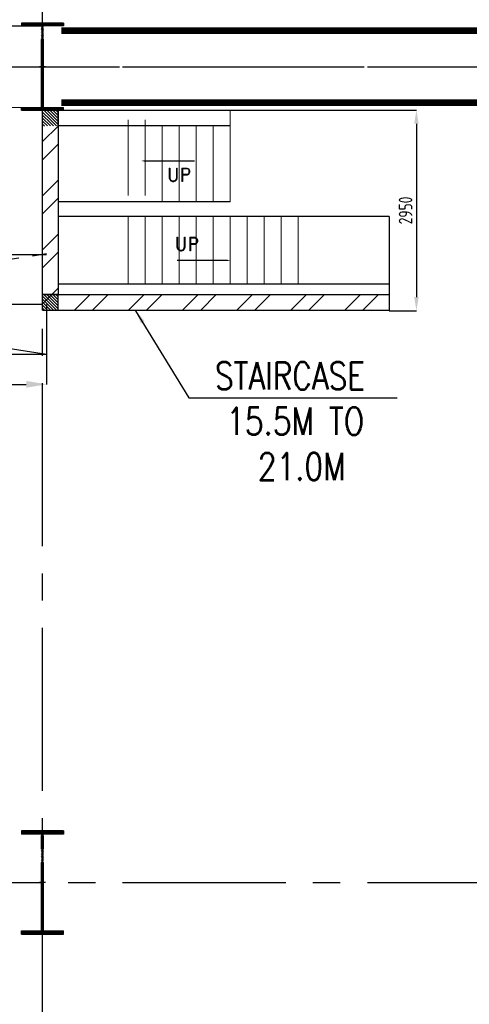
# Model space of a CAD drawing. Extents: x -287416 to 4934791, y -504132 to 1826789.
# Tile 21 of 256: x 51727 to 58341, y -245428 to -230944. Entities that reach past the tile are written whole.
import ezdxf
from ezdxf.enums import TextEntityAlignment as Align

# ---------------------------------------------------------------- set-up
doc = ezdxf.new("R2010")
doc.units = 0
doc.header["$LTSCALE"] = 800
doc.header["$MEASUREMENT"] = 0
for name, pattern in [('CENTER', [2, 1.25, -0.25, 0.25, -0.25]), ('CENTER2', [1.125, 0.75, -0.125, 0.125, -0.125]), ('DASHDOT', [1, 0.5, -0.25, 0, -0.25])]:
    doc.linetypes.add(name, pattern=pattern)
doc.layers.get('DEFPOINTS').update_dxf_attribs({"linetype": 'CONTINUOUS'})
for name, color, linetype in [('CL', 2, 'CENTER2'), ('COL', 1, 'CENTER'), ('GRID', 8, 'CENTER'), ('HATCH', 9, 'CONTINUOUS'), ('REV3', 2, 'CONTINUOUS'), ('STR', 2, 'CONTINUOUS'), ('WALL', 6, 'CONTINUOUS')]:
    doc.layers.add(name, color=color, linetype=linetype)
for name, color, linetype, lineweight in [('DIM', 4, 'CONTINUOUS', 15), ('DOOR', 235, 'CONTINUOUS', 13), ('PIPE OPENING HATCH', 7, 'CONTINUOUS', 13), ('T', 3, 'CONTINUOUS', 15)]:
    doc.layers.add(name, color=color, linetype=linetype, lineweight=lineweight)
doc.styles.add('ROMAND', font='romand')
doc.styles.add('ROMANS', font='ISO9.shx', dxfattribs={"width": 0.8})
doc.styles.add('S1', font='SIMPLEX.SHX', dxfattribs={"height": 200})
doc.styles.add('S3', font='ROMANS1.SHX', dxfattribs={"width": 0.8})
doc.styles.get("Standard").update_dxf_attribs({"font": 'ISO9'})
doc.dimstyles.get("Standard").update_dxf_attribs({"dimtxt": 0.18, "dimasz": 0.18, "dimexe": 0.18, "dimexo": 0.0625, "dimgap": 0.09, "dimtad": 0, "dimtih": 1, "dimtoh": 1, "dimdec": 4, "dimzin": 0, "dimdsep": 46, "dimtxsty": 'Standard', "dimcen": 0.09, "dimadec": 0, "dimazin": 0, "dimtfac": 1, "dimtdec": 4, "dimtofl": 0, "dimtmove": 0, "dimatfit": 3, "dimfxl": 1, "dimtolj": 1, "dimtzin": 0, "dimarcsym": 0})
doc.dimstyles.new('STANDARD$0', dxfattribs={"dimtxt": 250, "dimasz": 200, "dimexe": 0, "dimexo": 0, "dimgap": 100, "dimtad": 1, "dimdec": 0, "dimzin": 0, "dimdsep": 46, "dimtxsty": 'S1', "dimcen": 0, "dimadec": 0, "dimazin": 0, "dimtfac": 1, "dimtdec": 0, "dimtmove": 2, "dimatfit": 3, "dimfxl": 1, "dimtolj": 1, "dimtzin": 0, "dimarcsym": 0})
pattern_1 = [(45, (0, 0), (-8.838834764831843, 8.838834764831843), [])]
pattern_2 = [(314.9999999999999, (-324819.1361758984, -139544.3394906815), (-22.09708691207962, -22.0970869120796), [])]
pattern_3 = [(314.9999999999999, (-324819.1361758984, -142255.1974455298), (-22.09708691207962, -22.0970869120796), [])]

# ---------------------------------------------------------------- blocks, each defined once
blk = doc.blocks.new('*D204')
at = {"layer": 'DEFPOINTS', "color": 0, "transparency": 16777216}
for p in [(42823.06182867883, -235135.1977091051), (52123.06182867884, -235135.1977091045), (52123.06182867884, -236308.1559319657)]:
    blk.add_point(p, dxfattribs=at)
at = {"layer": 'DIM', "color": 9, "lineweight": -2, "transparency": 16777216}
for p, q in [((42823.06182867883, -235135.1977091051), (42823.06182867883, -236308.1559319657)), ((52123.06182867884, -235135.1977091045), (52123.06182867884, -236308.1559319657)), ((43123.06182867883, -236308.1559319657), (51823.06182867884, -236308.1559319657))]:
    blk.add_line(p, q, dxfattribs=at)
at = {"layer": 'DIM', "color": 9, "transparency": 16777216}
for points in [[(43123.06182867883, -236258.1559319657), (43123.06182867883, -236358.1559319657), (42823.06182867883, -236308.1559319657)], [(51823.06182867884, -236258.1559319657), (51823.06182867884, -236358.1559319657), (52123.06182867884, -236308.1559319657)]]:
    blk.add_solid(points, dxfattribs=at)
at = {"layer": 'DIM', "transparency": 16777216, "insert": (48939.56359728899, -236058.1559319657), "char_height": 300, "attachment_point": 5, "style": 'ROMANS'}
blk.add_mtext('\\A1;9300', dxfattribs=at)
blk = doc.blocks.new('A$C1C927E47')
at = {"layer": 'COL'}
h = blk.add_hatch(dxfattribs=at)
h.set_pattern_fill('ANSI31', color=256, scale=100, style=0)
h.set_pattern_definition(pattern_1)
h.paths.add_polyline_path([(16.00000000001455, 0), (0, 0), (0, -709.9999999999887), (16.00000000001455, -709.9999999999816)])
h.paths.add_polyline_path([(16, 710.0000000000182), (-2.91038e-11, 710.0000000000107), (-1.45519e-11, 0), (16.00000000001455, 0)])
h.paths.add_polyline_path([(1.45519e-11, 710.0000000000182), (-15.99999999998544, 710.0000000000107), (-16.00000000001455, -7.276000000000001e-12), (0, 0)])
h.paths.add_polyline_path([(2.91038e-11, 0), (-16, -7.276000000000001e-12), (-16.00000000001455, -709.9999999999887), (1.45519e-11, -709.9999999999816)])
h.paths.add_polyline_path([(-310, -709.9999999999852), (-310, -759.9999999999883), (-1.45519e-11, -759.9999999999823), (0, -709.9999999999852)])
h.paths.add_polyline_path([(310, -759.9999999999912), (310, -709.9999999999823), (-1.45519e-11, -709.9999999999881), (2.91038e-11, -759.9999999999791)])
h.paths.add_polyline_path([(310, 710.0000000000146), (310, 760.0000000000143), (-1.45519e-11, 760.0000000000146), (-1.45519e-11, 710.0000000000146)])
h.paths.add_polyline_path([(-310, 760.0000000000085), (-310, 710.0000000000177), (-2.91038e-11, 710.0000000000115), (2.91038e-11, 760.0000000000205)])
for p, q in [((310, 760.0000000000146), (-310, 760.0000000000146)), ((-310, 760.0000000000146), (-310, 710.0000000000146)), ((310, 760.0000000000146), (310, 710.0000000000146)), ((310, 710.0000000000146), (-310, 710.0000000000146)), ((-16, -709.9999999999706), (-16, 710.0000000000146)), ((16, -709.9999999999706), (16, 710.0000000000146)), ((-310, -709.9999999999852), (310, -709.9999999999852)), ((-310, -759.9999999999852), (-310, -709.9999999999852)), ((310, -759.9999999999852), (310, -709.9999999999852)), ((-310, -759.9999999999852), (310, -759.9999999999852))]:
    blk.add_line(p, q, dxfattribs=at)
at = {"layer": 'COL', "color": 2}
for p, q in [((0, -792.4075188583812), (0, 792.4075188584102)), ((44.0151448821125, 0), (-44.0151448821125, 0)), ((44.0151448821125, 0), (-44.0151448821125, 0))]:
    blk.add_line(p, q, dxfattribs=at)
blk = doc.blocks.new('A$C14326149')
at = {"layer": 'COL'}
h = blk.add_hatch(dxfattribs=at)
h.set_pattern_fill('ANSI31', color=256, scale=100, style=0)
h.set_pattern_definition(pattern_1)
h.paths.add_polyline_path([(310, 640.0000000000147), (0, 640.0000000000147), (0, 600.0000000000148), (310, 600.0000000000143)])
h.paths.add_polyline_path([(0, 600.0000000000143), (-2.84e-14, 640.0000000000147), (-310, 640.0000000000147), (-310, 600.0000000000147)])
h.paths.add_polyline_path([(0, -639.9999999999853), (0, -599.9999999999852), (-310, -599.9999999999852), (-310, -639.9999999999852)])
h.paths.add_polyline_path([(0, -599.9999999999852), (0, -639.9999999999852), (310, -639.9999999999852), (310, -599.9999999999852)])
h.paths.add_polyline_path([(-16, 0), (0, 0), (0, 600.0000000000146), (-16, 600.0000000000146)])
h.paths.add_polyline_path([(0, 0), (16, 0), (16, 600.0000000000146), (0, 600.0000000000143)])
h.paths.add_polyline_path([(16, 0), (0, 0), (0, -599.9999999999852), (16, -599.9999999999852)])
h.paths.add_polyline_path([(-16, -599.9999999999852), (0, -599.9999999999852), (0, 0), (-16, 0)])
for p, q in [((310, 640.0000000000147), (-310, 640.0000000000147)), ((-310, 640.0000000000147), (-310, 600.0000000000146)), ((310, 600.0000000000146), (-310, 600.0000000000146)), ((-16, -599.9999999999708), (-16, 600.0000000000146)), ((16, -599.9999999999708), (16, 600.0000000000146)), ((310, 640.0000000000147), (310, 600.0000000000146)), ((-310, -599.9999999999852), (310, -599.9999999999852)), ((-310, -639.9999999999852), (-310, -599.9999999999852)), ((-310, -639.9999999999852), (310, -639.9999999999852)), ((310, -639.9999999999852), (310, -599.9999999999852))]:
    blk.add_line(p, q, dxfattribs=at)
at = {"layer": 'COL', "color": 2}
for p, q in [((0, -672.407518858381), (0, 672.4075188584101)), ((44.0151448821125, 0), (-44.0151448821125, 0))]:
    blk.add_line(p, q, dxfattribs=at)
blk = doc.blocks.new('A$C73552E55')
at = {"layer": 'PIPE OPENING HATCH', "lineweight": -2}
blk.add_hatch(color=1, dxfattribs=at).paths.add_polyline_path([(52071.8335074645, 530.229670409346), (51999.99999747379, -599.9939127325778), (51999.99999517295, 598.3296942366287), (61999.99999517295, 598.3296942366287)])
at = {"layer": 'PIPE OPENING HATCH'}
h = blk.add_hatch(color=1, dxfattribs=at)
h.paths.add_polyline_path([(52083.55783153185, 0.0060904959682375), (52015.99999517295, 0.0060904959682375), (52015.99999517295, -485.1034419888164)])
h.paths.add_polyline_path([(61999.99999767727, 600.0060904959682), (52015.99999517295, 600.0060904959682), (52015.99999517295, 0.0061397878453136), (52044.01514005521, 0.0061397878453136), (52083.55783839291, 0.006139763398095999), (52147.36444495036, 458.1793842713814)])
at = {"layer": 'PIPE OPENING HATCH', "color": 1, "lineweight": -2}
for p, q in [((51999.99999517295, 600.0060872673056), (61999.99999517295, 600.0060872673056)), ((61999.99999517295, 598.3296942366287), (52071.8335074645, 530.229670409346))]:
    blk.add_line(p, q, dxfattribs=at)
at = {"layer": 'PIPE OPENING HATCH', "color": 1}
blk.add_line((52147.36444495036, 458.1793842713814), (61999.99999767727, 600.0060904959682), dxfattribs=at)
blk.add_lwpolyline([(51999.99999405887, 600.0060904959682), (61999.99999405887, 600.0060904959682), (61999.99999405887, -599.9939095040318), (51999.99999405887, -599.9939095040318)], close=True, dxfattribs=at)
blk = doc.blocks.new('*D319')
at = {"layer": 'DEFPOINTS', "color": 0, "transparency": 16777216}
for p in [(54823.06182902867, -232275.2031961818), (57163.67688805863, -235225.2031961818), (57563.32861181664, -235225.2031961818)]:
    blk.add_point(p, dxfattribs=at)
at = {"layer": 'DIM', "color": 2, "lineweight": -2, "transparency": 16777216}
for p, q in [((54823.06182902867, -232275.2031961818), (57563.32861181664, -232275.2031961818)), ((57563.32861181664, -232475.2031961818), (57563.32861181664, -235025.2031961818)), ((57163.67688805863, -235225.2031961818), (57563.32861181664, -235225.2031961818))]:
    blk.add_line(p, q, dxfattribs=at)
at = {"layer": 'DIM', "color": 2, "transparency": 16777216}
for points in [[(57529.99527848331, -232475.2031961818), (57596.66194514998, -232475.2031961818), (57563.32861181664, -232275.2031961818)], [(57529.99527848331, -235025.2031961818), (57596.66194514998, -235025.2031961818), (57563.32861181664, -235225.2031961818)]]:
    blk.add_solid(points, dxfattribs=at)
at = {"layer": 'DIM', "color": 2, "transparency": 16777216, "insert": (57403.32861181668, -233750.2031961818), "char_height": 200, "attachment_point": 5, "rotation": 90, "style": 'ROMANS'}
blk.add_mtext('\\A1;2950', dxfattribs=at)

msp = doc.modelspace()

# ---------------------------------------------------------------- hatches: boundary and pattern name
at = {"layer": 'REV3', "linetype": 'Continuous'}
h = msp.add_hatch(dxfattribs=at)
h.set_pattern_fill('ANSI31', color=256, scale=250, angle=360, style=0)
h.set_pattern_definition(pattern_2)
h.paths.add_polyline_path([(52063.06182902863, -232505.2031961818), (52178.06182902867, -232505.2031961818), (52178.06182902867, -232275.2031961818), (52063.06182902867, -232275.2031961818)])
h = msp.add_hatch(dxfattribs=at)
h.set_pattern_fill('ANSI31', color=256, scale=250, angle=360, style=0)
h.set_pattern_definition(pattern_2)
h.paths.add_polyline_path([(52178.0618290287, -232505.2031961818), (52293.06182902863, -232505.2031961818), (52293.06182902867, -232275.2031961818), (52178.06182902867, -232275.2031961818)])
h = msp.add_hatch(dxfattribs=at)
h.set_pattern_fill('ANSI32', color=9, scale=1500, angle=360, style=0)
h.set_pattern_definition([(44.99999999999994, (-201445.7942491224, -287373.2961503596), (-397.7475644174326, 397.7475644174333), []), (44.99999999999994, (-201180.6292066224, -287373.2961503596), (-397.7475644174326, 397.7475644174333), [])])
h.paths.add_polyline_path([(52293.06182902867, -235105.6696709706), (52293.06182902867, -232360.2992725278), (52063.06182902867, -232360.2992725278), (52063.06182902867, -235105.6696709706)])
h = msp.add_hatch(dxfattribs=at)
h.set_pattern_fill('ANSI31', color=256, scale=250, angle=360, style=0)
h.set_pattern_definition(pattern_3)
h.paths.add_polyline_path([(52063.06182902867, -235216.0611510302), (52178.06182902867, -235216.0611510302), (52178.06182902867, -234986.0611510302), (52063.06182902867, -234986.0611510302)])
h = msp.add_hatch(dxfattribs=at)
h.set_pattern_fill('ANSI31', color=256, scale=250, angle=360, style=0)
h.set_pattern_definition(pattern_3)
h.paths.add_polyline_path([(52178.06182902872, -235216.0611510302), (52293.06182902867, -235216.0611510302), (52293.06182902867, -234986.0611510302), (52178.06182902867, -234986.0611510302)])
h = msp.add_hatch(dxfattribs=at)
h.set_pattern_fill('ANSI32', color=9, scale=1500, angle=360, style=0)
h.set_pattern_definition([(44.99999999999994, (-201445.7942491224, -287139.154105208), (-397.7475644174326, 397.7475644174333), []), (44.99999999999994, (-201180.6292066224, -287139.154105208), (-397.7475644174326, 397.7475644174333), [])])
h.paths.add_polyline_path([(57163.67677266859, -235216.0611510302), (57163.67674943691, -234986.0611510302), (52302.3779227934, -234986.0611510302), (52302.42753050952, -235216.0611510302)])

# ---------------------------------------------------------------- linework, layer by layer
at = {"layer": 'CL'}
msp.add_line((52063.06182867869, -235135.197709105), (27466.61344402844, -235135.197709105), dxfattribs=at)
at = {"layer": 'DIM'}
for p, q in [((54823.06182902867, -232275.2031961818), (54823.06182902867, -232505.2031961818)), ((53323.06182902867, -232417.1886836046), (53323.06182902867, -233532.3823209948)), ((53573.06182902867, -232417.1886836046), (53573.06182902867, -233532.3823209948)), ((53823.06182902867, -232507.1971073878), (53823.06182902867, -233622.390744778)), ((54073.06182902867, -232507.1971073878), (54073.06182902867, -233622.390744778)), ((54323.06182902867, -232507.1971073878), (54323.06182902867, -233622.390744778)), ((54573.06182902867, -232507.1971073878), (54573.06182902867, -233622.390744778)), ((54823.06182902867, -232507.1971073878), (54823.06182902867, -233622.390744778)), ((53323.06182902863, -233837.0528161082), (53323.06182902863, -234832.9452067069)), ((53573.06182902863, -233837.0528161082), (53573.06182902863, -234832.9452067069)), ((53823.06182902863, -233837.0528161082), (53823.06182902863, -234832.9452067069)), ((54073.06182902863, -233837.0528161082), (54073.06182902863, -234832.9452067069)), ((54323.06182902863, -233837.0528161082), (54323.06182902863, -234832.9452067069)), ((54573.06182902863, -233837.0528161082), (54573.06182902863, -234832.9452067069)), ((54823.06182902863, -233837.0528161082), (54823.06182902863, -234832.9452067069)), ((55073.06182902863, -233837.0528161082), (55073.06182902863, -234832.9452067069)), ((55323.06182902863, -233837.0528161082), (55323.06182902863, -234832.9452067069)), ((55573.06182902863, -233837.0528161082), (55573.06182902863, -234832.9452067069)), ((55823.06182902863, -233837.0528161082), (55823.06182902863, -234832.9452067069))]:
    msp.add_line(p, q, dxfattribs=at)
at = {"layer": 'GRID', "linetype": 'CENTER2', "ltscale": 4}
for p, q in [((52063.06182867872, -274689.51146172), (52063.06182867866, -230785.2078095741)), ((-15158.94342231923, -231635.2026840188), (85527.18998875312, -231635.1923703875)), ((50794.85924624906, -231635.1954434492), (85506.31041377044, -231635.1954943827)), ((50794.85924659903, -231635.2031811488), (85506.31041412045, -231635.2032320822)), ((-15158.94342231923, -243635.2016901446), (85506.31041412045, -243635.2032359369))]:
    msp.add_line(p, q, dxfattribs=at)
at = {"layer": 'GRID'}
for p, q in [((52123.06182867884, -234403.1977091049), (42079.44395762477, -234403.1977091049)), ((42426.06182867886, -235885.1977091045), (52123.06182867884, -234385.1977091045)), ((52123.06182867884, -235867.197709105), (42426.06182867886, -234385.1977091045)), ((52123.06182867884, -235867.197709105), (42079.44395762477, -235867.197709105))]:
    msp.add_line(p, q, dxfattribs=at)
at = {"layer": 'REV3', "linetype": 'Continuous'}
for p, q in [((52063.06182902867, -232505.2031961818), (52063.06182902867, -232275.2031961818)), ((52293.06182902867, -232505.2031961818), (52293.06182902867, -232275.2031961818)), ((52063.06182902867, -235216.0611510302), (52063.06182902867, -234986.0611510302)), ((52293.06182902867, -235216.0611510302), (52293.06182902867, -234986.0611510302))]:
    msp.add_line(p, q, dxfattribs=at)
at = {"layer": 'REV3', "linetype": 'Continuous', "flags": 128}
for points in [[(53514.79768702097, -233021.847670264, 0, 128.7886906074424, 0), (53819.33324012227, -233021.847670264, 21.46478176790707, 21.46478176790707, 0), (54298.97668609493, -233021.847670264, 21.46478176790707, 21.46478176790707, 0)], [(54823.0618290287, -234484.6174370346, 0, 128.7886906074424, 0), (54518.52627592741, -234484.6174370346, 21.46478176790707, 21.46478176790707, 0), (54038.88282995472, -234484.6174370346, 21.46478176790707, 21.46478176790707, 0)]]:
    msp.add_lwpolyline(points, format="xyseb", dxfattribs=at)
at = {"layer": 'STR', "color": 7, "linetype": 'DASHDOT', "const_width": 100}
for points in [[(52338.0618024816, -231105.2031961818), (61979.06148944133, -231105.2031961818)], [(52338.0618024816, -232165.2031961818), (61979.06148944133, -232165.2031961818)]]:
    msp.add_lwpolyline(points, dxfattribs=at)
at = {"layer": 'WALL'}
for p, q in [((54823.06182902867, -232507.1971073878), (52293.06182902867, -232507.1971073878)), ((54823.06182902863, -233622.390744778), (52293.06182902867, -233622.3786151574)), ((57163.67641822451, -233837.0528161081), (52293.06182902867, -233837.0528161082)), ((57163.67641822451, -233837.0528161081), (57163.67641822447, -235216.0611510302)), ((57163.67673397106, -234832.9452067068), (52293.06182902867, -234832.9452067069))]:
    msp.add_line(p, q, dxfattribs=at)
for points in [[(52063.06182902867, -232275.2031961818), (54823.06182902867, -232275.2031961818)], [(52063.06182902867, -234986.0611510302), (52541.6940165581, -234986.0611510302)], [(52541.6940165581, -234986.0611510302), (57163.67674942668, -234985.9598394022)], [(52063.06182902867, -235216.0611510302), (57163.67641822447, -235216.0611510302)]]:
    msp.add_lwpolyline(points, dxfattribs=at)
msp.add_lwpolyline([(52063.06182902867, -232275.2031961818), (52293.06182902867, -232275.2031961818), (52293.06182902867, -234986.0611510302), (52063.06182902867, -234986.0611510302)], close=True, dxfattribs=at)

# ---------------------------------------------------------------- block references
at = {"layer": 'COL'}
msp.add_blockref('A$C14326149', (52063.06182867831, -231635.2031961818), dxfattribs=at)
at = {"layer": 'DIM'}
msp.add_blockref('A$C73552E55', (-9936.938171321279, -231635.2021491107), dxfattribs=at)
at = {"layer": 'HATCH'}
msp.add_blockref('A$C1C927E47', (52063.06182867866, -243635.2032118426), dxfattribs=at)

# ---------------------------------------------------------------- texts
at = {"layer": 'DOOR', "ltscale": 101, "style": 'ROMAND'}
for p in [(54070.52070407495, -233225.7522985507), (54186.00878725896, -234244.7745623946)]:
    msp.add_text('UP', height=200, dxfattribs=at).set_placement(p, align=Align.MIDDLE)
at = {"layer": 'T', "insert": (53978.55227275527, -235983.9387515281, 207.705192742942), "char_height": 400, "width": 3753.308613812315, "attachment_point": 1, "style": 'S3'}
msp.add_mtext('\\pi619.51;STAIRCASE \\P\\pi787.13;15.5M TO \\P\\pi1251.9;21.0M', dxfattribs=at)

# ---------------------------------------------------------------- dimensions: what is measured, and where the dimension line sits
at = {"layer": 'DIM'}
dim = msp.add_linear_dim(base=(57563.32861181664, -235225.2031961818), p1=(54823.06182902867, -232275.2031961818), p2=(57163.67688805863, -235225.2031961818), angle=90, dimstyle='STANDARD$0', override={"dimscale": 100, "dimtxt": 2, "dimasz": 2, "dimgap": 0.6, "dimtxsty": 'ROMANS', "dimclrd": 2, "dimclre": 2, "dimclrt": 2, "dimtix": 1, "dimfxl": 0.5}, dxfattribs=at)
dim.commit()
dim.dimension.update_dxf_attribs({"geometry": '*D319', "text_midpoint": (57403.32861181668, -233750.2031961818)})
dim = msp.add_linear_dim(base=(52123.06182867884, -236308.1559319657), p1=(42823.06182867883, -235135.1977091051), p2=(52123.06182867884, -235135.1977091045), dimstyle='STANDARD$0', override={"dimtxt": 300, "dimasz": 300, "dimtxsty": 'ROMANS', "dimclrd": 9, "dimclre": 9, "dimclrt": 256, "dimtix": 1, "dimtmove": 0}, dxfattribs=at)
dim.commit()
dim.dimension.update_dxf_attribs({"geometry": '*D204', "text_midpoint": (48939.56359728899, -236308.1559319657), "dimtype": 160})

# ---------------------------------------------------------------- leaders
msp.add_leader([(53432.46285622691, -235225.2031961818), (54217.03873179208, -236504.4728647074), (57278.66867956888, -236504.4728647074)], dimstyle='Standard', override={"dimscale": 100, "dimtxt": 2, "dimasz": 2, "dimexe": 0, "dimexo": 0, "dimgap": 0.6, "dimtad": 0, "dimtih": 0, "dimtoh": 0, "dimdec": 0, "dimtxsty": 'ROMANS', "dimcen": 0, "dimclrd": 2, "dimclre": 2, "dimclrt": 2, "dimtdec": 0, "dimtix": 1, "dimtofl": 1, "dimtmove": 2, "dimfxl": 0.5}, dxfattribs=at)

doc.saveas('drawing.dxf')
